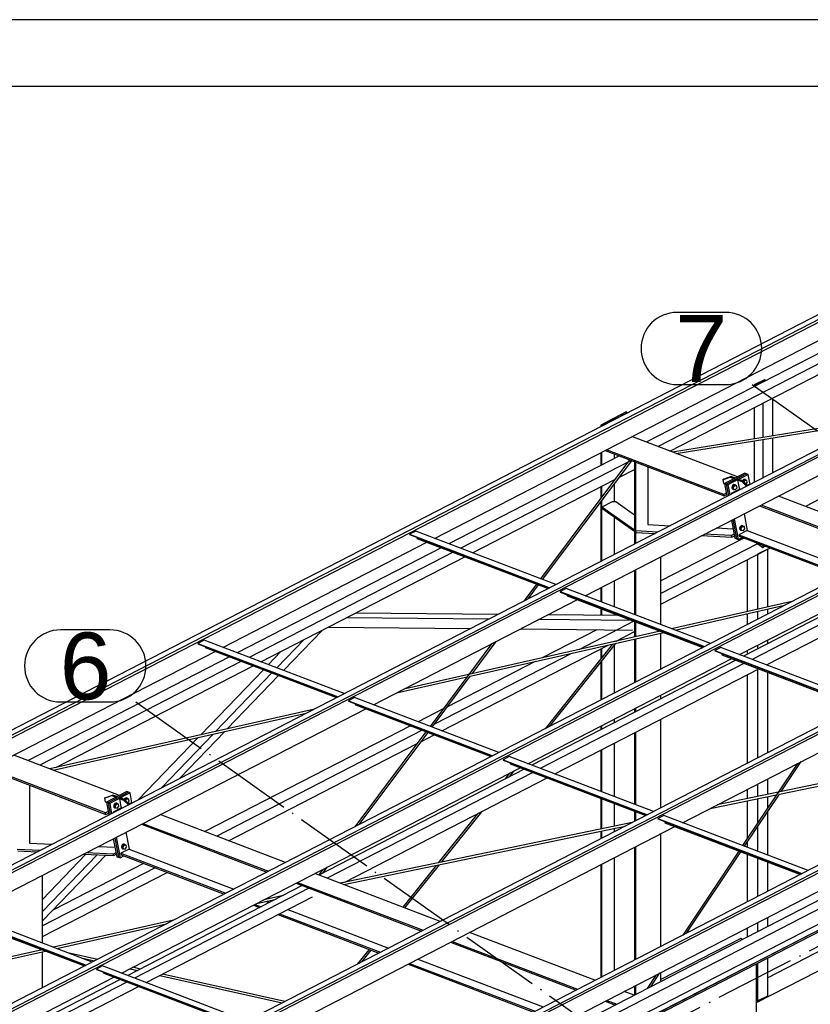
# Paper-space layout '_' of a CAD drawing. Header units: millimetres. Extents: x -84 to 507, y -65 to 286.
# Tile 14 of 16: x 222 to 282, y 213 to 286. Entities that reach past the tile are written whole.
import ezdxf

# ---------------------------------------------------------------- set-up
doc = ezdxf.new("R2010")
doc.units = ezdxf.units.MM
doc.linetypes.add('ACAD_ISO04W100', pattern=[30, 24, -3, 0, -3])
doc.layers.get('0').update_dxf_attribs({"linetype": 'CONTINUOUS'})
doc.layers.add('0-AS', color=7, linetype='CONTINUOUS')
doc.layers.add('FRAME', color=5, linetype='CONTINUOUS')
doc.styles.add('Arial', font='arial.ttf')

# ---------------------------------------------------------------- blocks, each defined once
blk = doc.blocks.new('*U82')
at = {"layer": 'FRAME'}
for p, q in [((-619.3645, 290.5112), (-1169.3645, 290.5112)), ((-624.3645, 285.5112), (-1144.3645, 285.5112))]:
    blk.add_line(p, q, dxfattribs=at)

psp = doc.layouts.new('_')

# ---------------------------------------------------------------- linework, layer by layer
at = {"layer": '0-AS', "color": 145, "linetype": 'Continuous', "ltscale": 0.25}
for p, q in [((314.278, 280.886), (34.884, 136.977)), ((35.31, 136.815), (314.704, 280.724)), ((35.343, 136.637), (314.738, 280.546)), ((325.551, 276.59), (46.157, 132.681)), ((46.583, 132.519), (325.977, 276.428)), ((46.616, 132.341), (326.01, 276.25)), ((337.137, 272.175), (57.743, 128.266)), ((58.169, 128.104), (337.563, 272.012)), ((58.202, 127.926), (337.596, 271.835)), ((348.723, 267.759), (69.329, 123.851)), ((69.755, 123.688), (349.149, 267.597)), ((69.788, 123.511), (349.182, 267.419)), ((360.309, 263.344), (80.915, 119.435)), ((81.341, 119.273), (360.735, 263.182)), ((81.374, 119.095), (360.768, 263.004)), ((253.522, 247.631), (283.401, 263.021)), ((284.472, 262.613), (269.382, 254.841)), ((362.574, 261.875), (83.18, 117.967)), ((285.358, 262.275), (270.269, 254.503)), ((271.157, 254.164), (286.247, 261.937)), ((363, 261.433), (83.606, 117.524)), ((278.23, 259.513), (277.468, 259.121)), ((277.562, 259.054), (277.468, 259.121)), ((277.468, 259.121), (277.468, 259.006)), ((277.511, 259.119), (278.226, 259.487)), ((277.585, 259.066), (277.511, 259.119)), ((278.226, 259.487), (278.301, 259.434)), ((278.226, 259.487), (278.226, 259.396)), ((278.323, 259.446), (278.23, 259.513)), ((264.795, 243.335), (294.674, 258.725)), ((278.878, 255.305), (278.878, 258.141)), ((277.468, 257.415), (277.468, 255.078)), ((278.117, 257.749), (278.117, 255.183)), ((296.697, 257.954), (281.303, 250.025)), ((286.663, 256.56), (271.348, 254.092)), ((271.629, 253.985), (286.232, 256.338)), ((278.878, 252.55), (278.878, 255.153)), ((277.468, 254.926), (277.468, 251.824)), ((278.117, 255.03), (278.117, 252.158)), ((267.369, 253.804), (254.593, 247.223)), ((276.381, 238.92), (306.26, 254.31)), ((268.255, 253.466), (255.48, 246.886)), ((268.139, 253.51), (261.466, 244.604)), ((261.621, 244.545), (268.292, 253.447)), ((267.366, 252.211), (268.491, 252.791)), ((256.368, 246.547), (267.041, 252.044)), ((277.04, 251.65), (276.948, 251.602)), ((277.092, 251.63), (277.04, 251.65)), ((276.388, 251.314), (275.746, 250.983)), ((275.746, 250.983), (275.754, 250.941)), ((275.746, 250.983), (275.797, 250.963)), ((288.678, 247.215), (279.28, 250.796)), ((277.869, 250.069), (287.267, 246.488)), ((277.985, 250.129), (287.383, 246.548)), ((276.708, 249.471), (276.945, 248.215)), ((252.108, 248.17), (251.651, 247.935)), ((251.651, 247.935), (251.656, 247.908)), ((251.651, 247.935), (262.15, 243.934)), ((251.656, 247.908), (262.123, 243.92)), ((262.607, 244.169), (252.108, 248.17)), ((276.945, 248.215), (276.328, 247.898)), ((276.328, 247.898), (276.35, 247.785)), ((276.328, 247.898), (284.188, 244.902)), ((276.35, 247.785), (284.071, 244.842)), ((276.945, 248.215), (284.805, 245.22)), ((237.664, 239.463), (252.947, 247.335)), ((252.17, 247.713), (252.186, 247.626)), ((252.186, 247.626), (262.032, 243.873)), ((276.697, 247.652), (270.472, 244.446)), ((277.728, 247.23), (270.472, 243.493)), ((277.638, 247.294), (278.117, 246.954)), ((278.117, 247.111), (278.117, 246.954)), ((278.117, 246.954), (278.292, 247.044)), ((254.018, 246.927), (238.735, 239.055)), ((254.905, 246.589), (239.621, 238.717)), ((270.472, 242.696), (278.489, 246.826)), ((278.489, 246.826), (277.728, 246.434)), ((277.728, 246.434), (277.728, 242.315)), ((278.489, 246.826), (278.649, 246.908)), ((278.489, 242.487), (278.489, 246.826)), ((240.51, 238.379), (255.793, 246.251)), ((276.95, 246.033), (276.95, 242.14)), ((289.753, 245.54), (276.68, 238.806)), ((290.38, 245.301), (277.306, 238.568)), ((261.165, 244.204), (260.217, 242.938)), ((260.542, 243.106), (261.321, 244.144)), ((263.381, 243.874), (262.924, 243.639)), ((262.924, 243.639), (262.929, 243.612)), ((262.924, 243.639), (273.736, 239.519)), ((262.929, 243.612), (273.709, 239.504)), ((274.193, 239.754), (263.381, 243.874)), ((263.442, 243.417), (263.459, 243.33)), ((278.394, 238.153), (289.439, 243.842)), ((248.937, 235.167), (264.22, 243.039)), ((263.459, 243.33), (273.618, 239.458)), ((280.284, 242.891), (271.284, 240.863)), ((271.539, 240.766), (279.751, 242.617)), ((258.267, 241.934), (247.609, 242.035)), ((267.348, 241.847), (262.005, 241.898)), ((276.95, 241.985), (276.95, 241.174)), ((277.728, 242.161), (277.728, 241.574)), ((278.489, 241.967), (278.489, 242.332)), ((257.574, 241.577), (246.916, 241.678)), ((268.326, 241.475), (261.312, 241.541)), ((268.46, 241.424), (264.325, 239.294)), ((242.203, 237.733), (245.096, 240.741)), ((245.558, 240.979), (256.216, 240.877)), ((270.434, 240.671), (251.21, 236.338)), ((256.197, 237.308), (270.689, 240.574)), ((259.954, 240.842), (268.346, 240.762)), ((265.681, 240.787), (261.583, 238.676)), ((267.074, 239.914), (268.491, 240.643)), ((236.25, 240.002), (235.793, 239.767)), ((235.793, 239.767), (235.798, 239.74)), ((235.793, 239.767), (246.292, 235.766)), ((235.798, 239.74), (246.264, 235.751)), ((246.748, 236.001), (236.25, 240.002)), ((243.737, 240.041), (241.701, 237.924)), ((257.824, 239.745), (253.181, 233.549)), ((256.337, 237.493), (258.149, 239.912)), ((266.853, 239.709), (261.8, 233.371)), ((262.145, 233.548), (267.101, 239.765)), ((267.251, 239.954), (267.32, 240.04)), ((278.489, 239.738), (278.489, 240.006)), ((207.21, 223.777), (237.089, 239.167)), ((236.311, 239.545), (236.327, 239.457)), ((236.327, 239.457), (246.174, 235.705)), ((242.007, 239.15), (241.062, 238.168)), ((263.792, 239.019), (253.512, 233.725)), ((254.065, 233.213), (266.541, 239.639)), ((274.967, 239.459), (274.51, 239.224)), ((274.51, 239.224), (274.515, 239.197)), ((274.51, 239.224), (285.322, 235.103)), ((274.515, 239.197), (285.295, 235.089)), ((285.779, 235.339), (274.967, 239.459)), ((275.028, 239.001), (275.045, 238.914)), ((276.95, 239.213), (276.95, 238.945)), ((277.728, 239.614), (277.728, 239.346)), ((238.16, 238.759), (223.07, 230.987)), ((239.046, 238.421), (223.957, 230.649)), ((261.049, 238.401), (254.482, 235.018)), ((260.523, 230.752), (275.806, 238.624)), ((276.105, 238.51), (260.821, 230.638)), ((276.731, 238.271), (261.447, 230.399)), ((275.045, 238.914), (285.204, 235.042)), ((278.489, 238.117), (278.489, 238.202)), ((225.139, 230.461), (239.935, 238.082)), ((240.7, 237.791), (236.006, 232.911)), ((241.339, 237.547), (237.121, 233.162)), ((262.535, 229.985), (277.819, 237.857)), ((277.728, 237.81), (277.728, 231.191)), ((278.489, 231.584), (278.489, 237.602)), ((237.996, 233.359), (241.84, 237.356)), ((250.676, 236.063), (255.957, 237.253)), ((253.337, 233.49), (256.197, 237.308)), ((276.95, 237.409), (276.95, 230.791)), ((247.522, 235.706), (247.066, 235.471)), ((247.066, 235.471), (247.071, 235.444)), ((247.066, 235.471), (257.878, 231.35)), ((247.071, 235.444), (257.85, 231.336)), ((258.334, 231.586), (247.522, 235.706)), ((247.584, 235.248), (247.6, 235.161)), ((218.483, 219.481), (248.362, 234.871)), ((244.44, 234.812), (224.705, 230.364)), ((224.96, 230.267), (243.907, 234.537)), ((247.6, 235.161), (257.76, 231.289)), ((254.157, 234.851), (252.29, 233.889)), ((272.109, 226.336), (287.392, 234.209)), ((234.438, 229.66), (237.806, 233.162)), ((251.715, 233.593), (236.321, 225.664)), ((252.601, 233.255), (237.207, 225.326)), ((252.881, 233.149), (247.545, 226.028)), ((247.87, 226.196), (253.036, 233.09)), ((253.187, 233.557), (253.176, 233.551)), ((235.816, 232.714), (231.349, 228.069)), ((236.931, 232.965), (233.079, 228.96)), ((252.54, 232.428), (253.49, 232.917)), ((238.096, 224.988), (252.215, 232.26)), ((294.033, 231.678), (274.692, 227.667)), ((279.358, 228.473), (294.307, 231.574)), ((259.108, 231.291), (258.652, 231.055)), ((258.652, 231.055), (258.657, 231.029)), ((258.652, 231.055), (269.464, 226.935)), ((258.657, 231.029), (269.436, 226.921)), ((269.92, 227.17), (259.108, 231.291)), ((259.17, 230.833), (259.186, 230.746)), ((279.483, 228.661), (280.984, 230.908)), ((230.069, 215.066), (259.948, 230.456)), ((260.246, 230.342), (244.852, 222.413)), ((260.873, 230.103), (245.479, 222.174)), ((259.131, 229.767), (259.493, 230.221)), ((259.186, 230.746), (269.346, 226.874)), ((280.703, 230.763), (276.602, 224.624)), ((246.809, 221.884), (261.96, 229.689)), ((259.148, 230.044), (258.786, 229.59)), ((278.489, 228.454), (278.489, 229.623)), ((276.95, 228.83), (276.95, 228.135)), ((277.728, 229.231), (277.728, 228.297)), ((274.168, 227.397), (279.143, 228.429)), ((276.749, 224.568), (279.358, 228.473)), ((276.95, 227.974), (276.95, 225.144)), ((277.728, 228.135), (277.728, 226.309)), ((278.489, 227.449), (278.489, 228.293)), ((230.076, 227.46), (229.434, 227.129)), ((229.434, 227.129), (229.442, 227.087)), ((229.434, 227.129), (229.486, 227.109)), ((230.728, 227.796), (230.636, 227.748)), ((230.78, 227.776), (230.728, 227.796)), ((254.043, 223.385), (257.053, 227.161)), ((278.489, 223.905), (278.489, 227.172)), ((242.366, 223.36), (232.968, 226.942)), ((256.709, 226.984), (253.8, 223.334)), ((270.694, 226.875), (270.238, 226.64)), ((270.238, 226.64), (270.243, 226.613)), ((270.238, 226.64), (281.05, 222.52)), ((270.243, 226.613), (281.022, 222.505)), ((281.506, 222.755), (270.694, 226.875)), ((270.756, 226.418), (270.772, 226.33)), ((231.557, 226.215), (240.955, 222.634)), ((231.674, 226.275), (241.071, 222.694)), ((241.655, 210.651), (271.534, 226.04)), ((268.319, 226.345), (246.44, 221.808)), ((246.714, 221.703), (267.795, 226.075)), ((270.772, 226.33), (280.932, 222.459)), ((277.728, 226.032), (277.728, 224.195)), ((230.396, 225.617), (230.633, 224.361)), ((230.633, 224.361), (230.016, 224.044)), ((230.633, 224.361), (238.493, 221.366)), ((276.328, 224.213), (272.126, 217.923)), ((276.95, 224.868), (276.95, 224.491)), ((227.408, 223.972), (224.16, 220.595)), ((228.241, 223.931), (224.16, 219.687)), ((224.16, 218.974), (228.896, 223.898)), ((230.016, 224.044), (230.038, 223.931)), ((230.016, 224.044), (237.876, 221.048)), ((230.038, 223.931), (237.76, 220.988)), ((272.408, 218.068), (276.475, 224.157)), ((276.95, 223.976), (276.95, 220.408)), ((277.728, 223.68), (277.728, 220.808)), ((232.601, 222.954), (224.16, 218.606)), ((231.715, 223.292), (224.972, 219.819)), ((245.152, 222.835), (244.839, 222.418)), ((245.15, 222.566), (245.477, 223.002)), ((253.646, 223.141), (251.152, 220.012)), ((251.307, 219.953), (253.889, 223.191)), ((278.489, 221.201), (278.489, 223.39)), ((224.16, 217.81), (233.49, 222.615)), ((253.952, 218.945), (244.554, 222.527)), ((243.613, 221.621), (230.539, 214.887)), ((244.114, 221.43), (231.04, 214.696)), ((243.143, 221.8), (252.541, 218.218)), ((243.26, 221.86), (252.657, 218.278)), ((252.86, 206.039), (282.837, 221.479)), ((231.911, 214.364), (244.368, 220.781)), ((240.208, 220.288), (241.663, 220.616)), ((242.196, 220.891), (240.742, 220.563)), ((216.612, 219.785), (227.424, 215.665)), ((216.617, 219.758), (227.397, 215.65)), ((227.881, 215.9), (217.069, 220.02)), ((239.948, 220.154), (240.418, 219.975)), ((240.064, 220.214), (240.535, 220.035)), ((240.907, 220.446), (241.151, 220.353)), ((242.522, 219.83), (250.079, 216.95)), ((284.715, 219.994), (254.735, 204.552)), ((217.147, 219.475), (227.306, 215.604)), ((233.972, 219.037), (224.972, 217.009)), ((241.789, 219.452), (249.346, 216.573)), ((241.906, 219.513), (249.462, 216.633)), ((285.001, 219.698), (255.02, 204.256)), ((285.013, 219.685), (255.033, 204.243)), ((255.105, 204.167), (285.086, 219.609)), ((278.489, 218.565), (278.489, 219.24)), ((225.227, 216.911), (233.439, 218.763)), ((276.95, 218.447), (276.95, 217.772)), ((277.728, 218.848), (277.728, 218.173)), ((265.538, 214.53), (256.14, 218.111)), ((224.123, 216.817), (204.898, 212.484)), ((248.628, 216.846), (247.758, 215.755)), ((254.729, 217.384), (264.127, 213.803)), ((254.846, 217.445), (264.243, 213.863)), ((209.885, 213.453), (224.377, 216.72)), ((228.268, 216.099), (226.058, 216.595)), ((227.053, 216.215), (228.057, 215.99)), ((248.102, 215.932), (248.783, 216.787)), ((252.267, 216.117), (261.665, 212.535)), ((278.489, 213.379), (278.489, 216.211)), ((228.655, 215.605), (228.198, 215.37)), ((228.198, 215.37), (228.203, 215.343)), ((228.198, 215.37), (239.01, 211.249)), ((228.203, 215.343), (238.983, 211.235)), ((239.467, 211.484), (228.655, 215.605)), ((230.709, 215.395), (231.278, 215.267)), ((231.489, 215.376), (230.92, 215.504)), ((251.534, 215.739), (260.931, 212.157)), ((251.65, 215.799), (261.048, 212.217)), ((277.728, 215.819), (277.728, 212.987)), ((214.211, 206.898), (229.494, 214.77)), ((229.964, 214.591), (214.681, 206.718)), ((228.716, 215.147), (228.733, 215.06)), ((228.733, 215.06), (238.892, 211.188)), ((232.94, 214.895), (242.099, 212.84)), ((242.31, 212.949), (233.151, 215.003)), ((270.129, 214.934), (269.442, 213.906)), ((269.724, 214.051), (270.411, 215.079)), ((230.465, 214.4), (215.182, 206.528)), ((216.052, 206.196), (231.336, 214.068)), ((268.478, 213.409), (267.726, 213.696)), ((277.728, 212.987), (278.489, 213.379)), ((266.315, 212.969), (267.067, 212.682)), ((266.431, 213.029), (267.184, 212.742)), ((277.64, 213.049), (277.728, 212.987))]:
    psp.add_line(p, q, dxfattribs=at)
at = {"layer": '0-AS', "color": 2, "linetype": 'Continuous', "ltscale": 0.25}
for p, q in [((275.33, 264.551), (271.693, 264.551)), ((271.693, 259.151), (275.33, 259.151)), ((229.203, 240.775), (225.501, 240.775)), ((225.501, 235.375), (229.203, 235.375))]:
    psp.add_line(p, q, dxfattribs=at)
at = {"layer": '0-AS', "color": 1, "linetype": 'ACAD_ISO04W100', "ltscale": 0.25}
for p, q in [((277.313, 259.151), (446.396, 139.067)), ((-2.159, 70.576), (361.452, 257.863)), ((231.154, 235.375), (400.237, 115.291))]:
    psp.add_line(p, q, dxfattribs=at)
at = {"layer": '0-AS', "color": 30, "linetype": 'Continuous', "ltscale": 0.25}
for p, q in [((267.878, 257.099), (265.975, 256.118)), ((267.956, 257.043), (266.053, 256.063)), ((267.956, 257.043), (267.878, 257.099)), ((267.956, 257.027), (267.956, 257.043)), ((266.053, 256.063), (265.975, 256.118)), ((265.975, 256.118), (265.975, 256.006)), ((266.053, 256.046), (266.053, 256.063)), ((276.224, 252.234), (268.311, 255.249)), ((265.975, 254.045), (265.975, 253.086)), ((266.053, 253.126), (266.053, 254.086)), ((266.298, 254.212), (275.211, 250.815)), ((275.191, 250.922), (266.408, 254.269)), ((266.974, 253.954), (266.974, 253.6)), ((268.568, 253.321), (268.491, 253.376)), ((268.491, 253.376), (268.491, 247.2)), ((268.597, 253.335), (268.568, 253.321)), ((268.568, 253.321), (268.568, 247.24)), ((269.49, 252.995), (269.49, 248.663)), ((275.114, 252.017), (275.657, 252.222)), ((275.733, 252.261), (275.191, 252.056)), ((276.769, 252.515), (275.247, 251.73)), ((276.895, 252.467), (275.372, 251.683)), ((276.514, 252.271), (275.372, 251.683)), ((275.657, 252.222), (275.733, 252.261)), ((275.657, 252.222), (275.97, 252.103)), ((276.046, 252.142), (275.733, 252.261)), ((276.639, 252.223), (276.297, 252.047)), ((276.895, 252.467), (276.514, 252.271)), ((277.02, 252.419), (276.639, 252.223)), ((276.895, 252.467), (276.769, 252.515)), ((277.02, 252.419), (276.895, 252.467)), ((277.162, 251.666), (277.02, 252.419)), ((265.975, 251.495), (265.975, 250.622)), ((266.053, 250.726), (266.053, 251.535)), ((266.974, 252.01), (266.974, 251.955)), ((266.974, 251.688), (266.974, 250.363)), ((275.191, 252.056), (275.114, 252.017)), ((275.114, 252.017), (275.165, 251.75)), ((275.165, 251.75), (275.249, 251.718)), ((275.247, 251.73), (275.401, 250.913)), ((275.372, 251.683), (275.247, 251.73)), ((275.372, 251.683), (275.533, 250.827)), ((275.497, 251.635), (275.372, 251.683)), ((275.372, 251.683), (275.533, 250.827)), ((275.878, 251.831), (275.497, 251.635)), ((275.497, 251.635), (275.639, 250.882)), ((276.22, 252.007), (275.878, 251.831)), ((276.046, 252.142), (275.97, 252.103)), ((276.297, 252.047), (276.22, 252.007)), ((276.297, 252.047), (276.22, 252.007)), ((276.22, 252.007), (276.338, 251.386)), ((276.22, 252.007), (276.534, 251.888)), ((276.61, 251.927), (276.297, 252.047)), ((276.61, 251.927), (276.534, 251.888)), ((276.534, 251.888), (276.903, 251.533)), ((276.979, 251.572), (276.61, 251.927)), ((275.381, 251.02), (275.191, 250.922)), ((275.211, 250.815), (275.191, 250.922)), ((275.211, 250.815), (275.401, 250.913)), ((275.401, 250.913), (275.427, 250.773)), ((276.338, 251.386), (276.412, 251.28)), ((265.975, 250.355), (265.975, 245.904)), ((266.053, 245.944), (266.053, 250.459)), ((266.822, 250.371), (266.06, 249.978)), ((267.104, 250.357), (266.822, 250.371)), ((268.491, 249.372), (267.104, 250.357)), ((268.491, 248.252), (266.06, 249.978)), ((266.06, 249.978), (266.06, 249.883)), ((266.06, 249.883), (268.491, 248.157)), ((266.974, 249.234), (266.974, 246.419)), ((269.49, 248.663), (271.17, 248.58)), ((275.765, 248.986), (276.019, 247.644)), ((275.871, 249.04), (276.144, 247.596)), ((275.871, 249.04), (276.144, 247.596)), ((275.977, 249.095), (276.269, 247.548)), ((268.568, 248.188), (268.605, 248.078)), ((270.249, 248.105), (268.568, 248.188)), ((268.605, 248.078), (270.057, 248.006)), ((273.531, 247.835), (275.794, 247.723)), ((275.757, 247.834), (273.723, 247.934)), ((274.644, 248.409), (275.886, 248.347)), ((275.963, 247.94), (275.757, 247.834)), ((275.794, 247.723), (275.757, 247.834)), ((275.794, 247.723), (275.985, 247.822)), ((276.019, 247.644), (276.144, 247.596)), ((276.144, 247.596), (276.269, 247.548)), ((276.269, 247.548), (276.567, 247.702)), ((270.472, 241.172), (270.472, 246.259)), ((268.491, 245.239), (268.491, 241.927)), ((268.568, 245.279), (268.568, 241.897)), ((266.974, 244.458), (266.974, 242.505)), ((265.975, 243.943), (265.975, 242.886)), ((266.053, 242.856), (266.053, 243.983)), ((265.975, 242.371), (265.975, 241.86)), ((266.053, 241.86), (266.053, 242.341)), ((266.974, 241.99), (266.974, 241.851)), ((268.491, 241.412), (268.491, 240.233)), ((268.568, 241.382), (268.568, 240.251)), ((270.472, 237.837), (270.472, 240.525)), ((268.491, 240.079), (268.491, 236.817)), ((268.568, 240.096), (268.568, 236.857)), ((265.975, 239.347), (265.975, 238.608)), ((266.053, 238.705), (266.053, 239.388)), ((266.974, 239.606), (266.974, 236.036)), ((265.975, 238.353), (265.975, 235.521)), ((266.053, 235.561), (266.053, 238.451)), ((270.472, 235.609), (270.472, 235.876)), ((268.491, 234.856), (268.491, 234.588)), ((268.568, 234.896), (268.568, 234.628)), ((266.974, 234.075), (266.974, 233.807)), ((270.472, 227.454), (270.472, 234.073)), ((265.975, 233.56), (265.975, 233.292)), ((266.053, 233.332), (266.053, 233.6)), ((268.491, 233.052), (268.491, 227.715)), ((268.568, 233.092), (268.568, 227.685)), ((265.975, 231.756), (265.975, 228.674)), ((266.053, 228.644), (266.053, 231.796)), ((266.974, 232.271), (266.974, 228.293)), ((229.912, 228.38), (222, 231.395)), ((219.986, 230.358), (228.899, 226.961)), ((228.879, 227.068), (220.096, 230.414)), ((223.178, 229.141), (223.178, 224.809)), ((230.457, 228.661), (228.935, 227.876)), ((230.583, 228.613), (229.06, 227.829)), ((230.583, 228.613), (229.06, 227.829)), ((230.583, 228.613), (230.457, 228.661)), ((230.708, 228.565), (230.583, 228.613)), ((228.802, 228.163), (229.345, 228.368)), ((228.879, 228.202), (228.802, 228.163)), ((228.802, 228.163), (228.853, 227.896)), ((228.853, 227.896), (228.937, 227.864)), ((229.421, 228.407), (228.879, 228.202)), ((228.935, 227.876), (229.089, 227.059)), ((229.06, 227.829), (228.935, 227.876)), ((229.566, 227.977), (229.185, 227.781)), ((229.345, 228.368), (229.421, 228.407)), ((229.345, 228.368), (229.658, 228.249)), ((229.734, 228.288), (229.421, 228.407)), ((229.908, 228.153), (229.566, 227.977)), ((229.734, 228.288), (229.658, 228.249)), ((229.985, 228.193), (229.908, 228.153)), ((229.985, 228.193), (229.908, 228.153)), ((229.908, 228.153), (230.026, 227.532)), ((229.908, 228.153), (230.222, 228.034)), ((230.327, 228.369), (229.985, 228.193)), ((230.298, 228.073), (229.985, 228.193)), ((230.298, 228.073), (230.222, 228.034)), ((230.222, 228.034), (230.591, 227.679)), ((230.667, 227.718), (230.298, 228.073)), ((230.708, 228.565), (230.327, 228.369)), ((230.85, 227.812), (230.708, 228.565)), ((265.975, 228.159), (265.975, 225.859)), ((266.053, 225.875), (266.053, 228.129)), ((229.069, 227.166), (228.879, 227.068)), ((229.06, 227.829), (229.222, 226.973)), ((229.185, 227.781), (229.06, 227.829)), ((229.06, 227.829), (229.222, 226.973)), ((229.185, 227.781), (229.327, 227.028)), ((230.026, 227.532), (230.1, 227.426)), ((266.974, 227.778), (266.974, 226.066)), ((268.491, 227.2), (268.491, 226.434)), ((268.568, 227.17), (268.568, 226.474)), ((228.899, 226.961), (228.879, 227.068)), ((228.899, 226.961), (229.089, 227.059)), ((229.089, 227.059), (229.116, 226.919)), ((265.975, 225.698), (265.975, 225.138)), ((266.053, 225.178), (266.053, 225.714)), ((266.974, 225.905), (266.974, 225.653)), ((229.453, 225.132), (229.707, 223.79)), ((229.559, 225.186), (229.832, 223.742)), ((229.559, 225.186), (229.832, 223.742)), ((229.665, 225.241), (229.957, 223.694)), ((270.472, 217.071), (270.472, 225.493)), ((223.937, 224.251), (222.256, 224.334)), ((222.293, 224.224), (223.745, 224.152)), ((223.178, 224.809), (224.858, 224.726)), ((228.333, 224.554), (229.574, 224.493)), ((268.491, 224.473), (268.491, 216.051)), ((268.568, 224.513), (268.568, 216.091)), ((227.219, 223.981), (229.482, 223.869)), ((229.445, 223.98), (227.411, 224.08)), ((229.651, 224.086), (229.445, 223.98)), ((229.482, 223.869), (229.445, 223.98)), ((229.482, 223.869), (229.673, 223.968)), ((229.707, 223.79), (229.832, 223.742)), ((229.832, 223.742), (229.957, 223.694)), ((229.957, 223.694), (230.255, 223.848)), ((266.974, 223.692), (266.974, 215.27)), ((265.975, 223.177), (265.975, 214.755)), ((266.053, 214.795), (266.053, 223.217)), ((224.16, 217.318), (224.16, 222.405)), ((224.16, 213.983), (224.16, 216.671)), ((270.472, 214.436), (270.472, 215.11)), ((268.491, 214.09), (268.491, 213.415)), ((268.568, 214.13), (268.568, 213.455))]:
    psp.add_line(p, q, dxfattribs=at)
at = {"layer": '0-AS', "color": 9, "linetype": 'Continuous', "ltscale": 0.25}
for p, q in [((275.941, 251.622), (275.84, 251.484)), ((275.84, 251.484), (275.869, 251.329)), ((275.84, 251.484), (275.921, 251.453)), ((275.921, 251.453), (276.022, 251.591)), ((276.022, 251.591), (275.941, 251.622)), ((276.071, 251.603), (275.941, 251.622)), ((276.022, 251.591), (276.152, 251.572)), ((276.048, 251.634), (276.023, 251.643)), ((276.152, 251.572), (276.071, 251.603)), ((276.182, 251.417), (276.152, 251.572)), ((276.702, 252.014), (276.626, 251.911)), ((276.688, 251.852), (276.783, 251.983)), ((276.783, 251.983), (276.702, 252.014)), ((276.832, 251.996), (276.702, 252.014)), ((276.783, 251.983), (276.913, 251.965)), ((276.809, 252.026), (276.784, 252.035)), ((276.913, 251.965), (276.832, 251.996)), ((276.856, 251.691), (276.943, 251.809)), ((276.943, 251.809), (276.913, 251.965)), ((275.867, 251.308), (275.892, 251.299)), ((275.869, 251.329), (275.951, 251.298)), ((275.951, 251.298), (275.921, 251.453)), ((275.951, 251.298), (276.081, 251.279)), ((276.081, 251.279), (276.182, 251.417)), ((276.429, 249.328), (276.45, 249.325)), ((276.45, 249.325), (276.466, 249.347)), ((276.519, 248.557), (276.419, 248.419)), ((276.5, 248.388), (276.601, 248.526)), ((276.601, 248.526), (276.519, 248.557)), ((276.65, 248.538), (276.519, 248.557)), ((276.627, 248.569), (276.601, 248.578)), ((276.601, 248.526), (276.731, 248.507)), ((276.731, 248.507), (276.65, 248.538)), ((276.76, 248.352), (276.731, 248.507)), ((276.419, 248.419), (276.448, 248.264)), ((276.419, 248.419), (276.5, 248.388)), ((276.446, 248.243), (276.471, 248.234)), ((276.448, 248.264), (276.53, 248.233)), ((276.53, 248.233), (276.5, 248.388)), ((276.53, 248.233), (276.66, 248.214)), ((276.66, 248.214), (276.76, 248.352)), ((230.39, 228.16), (230.315, 228.057)), ((230.376, 227.998), (230.471, 228.129)), ((230.471, 228.129), (230.39, 228.16)), ((230.52, 228.141), (230.39, 228.16)), ((230.471, 228.129), (230.602, 228.11)), ((230.497, 228.172), (230.472, 228.181)), ((230.602, 228.11), (230.52, 228.141)), ((230.544, 227.836), (230.631, 227.955)), ((230.631, 227.955), (230.602, 228.11)), ((229.629, 227.768), (229.528, 227.63)), ((229.528, 227.63), (229.557, 227.475)), ((229.528, 227.63), (229.609, 227.599)), ((229.555, 227.454), (229.58, 227.445)), ((229.557, 227.475), (229.639, 227.444)), ((229.609, 227.599), (229.71, 227.737)), ((229.639, 227.444), (229.609, 227.599)), ((229.71, 227.737), (229.629, 227.768)), ((229.759, 227.749), (229.629, 227.768)), ((229.639, 227.444), (229.769, 227.425)), ((229.71, 227.737), (229.84, 227.718)), ((229.736, 227.78), (229.711, 227.789)), ((229.84, 227.718), (229.759, 227.749)), ((229.769, 227.425), (229.87, 227.563)), ((229.87, 227.563), (229.84, 227.718)), ((230.117, 225.474), (230.138, 225.471)), ((230.138, 225.471), (230.154, 225.493)), ((230.208, 224.703), (230.107, 224.565)), ((230.107, 224.565), (230.136, 224.41)), ((230.107, 224.565), (230.188, 224.534)), ((230.134, 224.389), (230.159, 224.38)), ((230.136, 224.41), (230.218, 224.379)), ((230.188, 224.534), (230.289, 224.672)), ((230.218, 224.379), (230.188, 224.534)), ((230.289, 224.672), (230.208, 224.703)), ((230.338, 224.684), (230.208, 224.703)), ((230.218, 224.379), (230.348, 224.36)), ((230.289, 224.672), (230.419, 224.653)), ((230.315, 224.715), (230.29, 224.724)), ((230.419, 224.653), (230.338, 224.684)), ((230.348, 224.36), (230.449, 224.498)), ((230.449, 224.498), (230.419, 224.653))]:
    psp.add_line(p, q, dxfattribs=at)
at = {"layer": '0-AS', "color": 3, "linetype": 'Continuous', "ltscale": 0.25}
for p, q in [((286.039, 218.618), (278.489, 214.729)), ((276.473, 217.673), (270.472, 214.582)), ((276.592, 217.588), (276.473, 217.673)), ((277.64, 212.862), (286.959, 217.662)), ((277.64, 211.902), (277.64, 215.774)), ((277.64, 211.902), (277.64, 212.862))]:
    psp.add_line(p, q, dxfattribs=at)
at = {"layer": '0-AS', "color": 2, "linetype": 'Continuous', "ltscale": 0.25}
for centre, start, end in [((271.693, 261.851), 90, 270), ((275.33, 261.851), 270, 90), ((225.501, 238.075), 90, 270), ((229.203, 238.075), 270, 90)]:
    psp.add_arc(centre, 2.7, start, end, dxfattribs=at)
at = {"layer": '0-AS', "color": 9, "linetype": 'Continuous', "ltscale": 0.25, "extrusion": (0.626268, -0.238668, 0.742176)}
for centre, end in [((333.257, -124.909, 112.796), 174.60979), ((333.895, -125.334, 113.18), 83.38815), ((330.599, -126.121, 113.89), 174.60979), ((295.112, -99.52, 89.869), 83.38815), ((294.475, -99.095, 89.486), 174.60979), ((291.817, -100.307, 90.58), 174.60979)]:
    psp.add_arc(centre, 0.185, 354.60979, end, dxfattribs=at)
at = {"layer": '0-AS', "color": 9, "linetype": 'Continuous', "ltscale": 0.25, "extrusion": (-0.626268, 0.238668, -0.742176)}
for centre, start, end in [((-333.257, -124.929, -112.814), 328.71514, 207.3496), ((-333.895, -125.353, -113.198), 96.34178, 207.34961), ((-330.599, -126.141, -113.908), 328.7153, 207.34969), ((-295.112, -99.54, -89.887), 96.34183, 207.3497), ((-294.475, -99.115, -89.504), 328.71522, 207.34969), ((-291.817, -100.327, -90.598), 328.71528, 207.34968)]:
    psp.add_arc(centre, 0.185, start, end, dxfattribs=at)

# ---------------------------------------------------------------- block references
psp.add_blockref('*U82', (1125.942, -4.037))

# ---------------------------------------------------------------- texts
at = {"layer": '0-AS', "color": 2, "style": 'Arial'}
for s, p in [('7', (271.563, 259.351)), ('6', (225.439, 235.575))]:
    psp.add_text(s, height=5, dxfattribs=at).set_placement(p)

doc.saveas('drawing.dxf')
